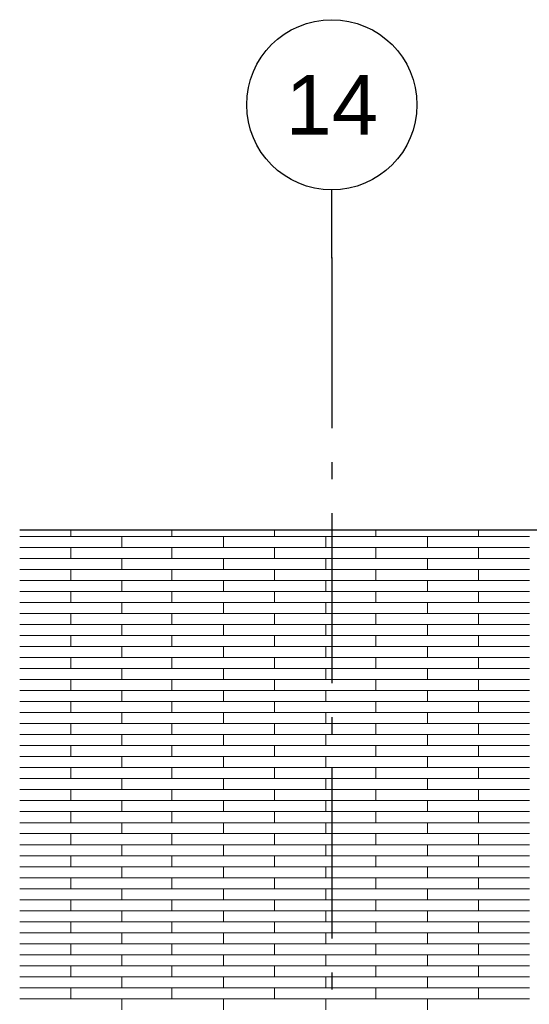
# Model space of a CAD drawing. Header units: millimetres. Extents: x -94445 to -15191, y 1000 to 18261.
# Tile 27 of 108: x -73572 to -72076, y 15367 to 18261. Entities that reach past the tile are written whole.
import ezdxf
from ezdxf.enums import TextEntityAlignment as Align

# ---------------------------------------------------------------- set-up
doc = ezdxf.new("R2010")
doc.units = ezdxf.units.MM
doc.header["$LTSCALE"] = 0.5
doc.header["$MEASUREMENT"] = 0
doc.linetypes.add('Akselinje', pattern=[1500, 1000, -200, 100, -200])
doc.linetypes.add('PLINE', pattern=[0])
doc.layers.add('26-- Yttertak', color=7, linetype='Continuous')
doc.layers.add('82-- Modullinjer', color=7, linetype='Continuous')
doc.layers.add('262- Taktekking', color=7, linetype='Continuous', lineweight=0)
doc.styles.add('GENERATED_STYLE_1', font='arial.ttf')

# ---------------------------------------------------------------- blocks, each defined once
blk = doc.blocks.new('*X19')
at = {"layer": '262- Taktekking', "linetype": 'PLINE'}
for p, q in [((-73422.2, 16741.9), (-73422.2, 16760.5)), ((-73125.2, 16741.9), (-73125.2, 16760.5)), ((-72823.7, 16741.9), (-72823.7, 16760.5)), ((-72526.7, 16741.9), (-72526.7, 16760.5)), ((-72225.2, 16741.9), (-72225.2, 16760.5)), ((-73572.2, 16741.9), (-73272.2, 16741.9)), ((-73272.2, 16709.5), (-73272.2, 16741.9)), ((-73272.2, 16741.9), (-72973.7, 16741.9)), ((-72973.7, 16741.9), (-72673.7, 16741.9)), ((-72973.7, 16709.5), (-72973.7, 16741.9)), ((-72673.7, 16709.5), (-72673.7, 16741.9)), ((-72673.7, 16741.9), (-72375.2, 16741.9)), ((-72375.2, 16741.9), (-72075.2, 16741.9)), ((-72375.2, 16709.5), (-72375.2, 16741.9)), ((-73572.2, 16709.5), (-73272.2, 16709.5)), ((-73572.2, 16709.5), (-73472.7, 16709.5)), ((-73472.7, 16709.5), (-73273.7, 16709.5)), ((-73422.2, 16677.2), (-73422.2, 16709.5)), ((-73272.2, 16709.5), (-72973.7, 16709.5)), ((-73125.2, 16677.2), (-73125.2, 16709.5)), ((-72973.7, 16709.5), (-72673.7, 16709.5)), ((-72973.7, 16709.5), (-72874.2, 16709.5)), ((-72874.2, 16709.5), (-72675.2, 16709.5)), ((-72823.7, 16677.2), (-72823.7, 16709.5)), ((-72673.7, 16709.5), (-72375.2, 16709.5)), ((-72526.7, 16677.2), (-72526.7, 16709.5)), ((-72375.2, 16709.5), (-72075.2, 16709.5)), ((-72375.2, 16709.5), (-72275.7, 16709.5)), ((-72275.7, 16709.5), (-72076.7, 16709.5)), ((-72225.2, 16677.2), (-72225.2, 16709.5)), ((-73572.2, 16677.2), (-73272.2, 16677.2)), ((-73272.2, 16644.8), (-73272.2, 16677.2)), ((-73272.2, 16677.2), (-72973.7, 16677.2)), ((-72973.7, 16677.2), (-72673.7, 16677.2)), ((-72973.7, 16644.8), (-72973.7, 16677.2)), ((-72673.7, 16644.8), (-72673.7, 16677.2)), ((-72673.7, 16677.2), (-72375.2, 16677.2)), ((-72375.2, 16677.2), (-72075.2, 16677.2)), ((-72375.2, 16644.8), (-72375.2, 16677.2)), ((-73572.2, 16644.8), (-73272.2, 16644.8)), ((-73572.2, 16644.8), (-73472.7, 16644.8)), ((-73472.7, 16644.8), (-73273.7, 16644.8)), ((-73422.2, 16612.5), (-73422.2, 16644.8)), ((-73272.2, 16644.8), (-72973.7, 16644.8)), ((-73125.2, 16612.5), (-73125.2, 16644.8)), ((-72973.7, 16644.8), (-72673.7, 16644.8)), ((-72973.7, 16644.8), (-72874.2, 16644.8)), ((-72874.2, 16644.8), (-72675.2, 16644.8)), ((-72823.7, 16612.5), (-72823.7, 16644.8)), ((-72673.7, 16644.8), (-72375.2, 16644.8)), ((-72526.7, 16612.5), (-72526.7, 16644.8)), ((-72375.2, 16644.8), (-72075.2, 16644.8)), ((-72375.2, 16644.8), (-72275.7, 16644.8)), ((-72275.7, 16644.8), (-72076.7, 16644.8)), ((-72225.2, 16612.5), (-72225.2, 16644.8)), ((-73572.2, 16612.5), (-73272.2, 16612.5)), ((-73272.2, 16580.1), (-73272.2, 16612.5)), ((-73272.2, 16612.5), (-72973.7, 16612.5)), ((-72973.7, 16612.5), (-72673.7, 16612.5)), ((-72973.7, 16580.1), (-72973.7, 16612.5)), ((-72673.7, 16580.1), (-72673.7, 16612.5)), ((-72673.7, 16612.5), (-72375.2, 16612.5)), ((-72375.2, 16612.5), (-72075.2, 16612.5)), ((-72375.2, 16580.1), (-72375.2, 16612.5)), ((-73572.2, 16580.1), (-73272.2, 16580.1)), ((-73572.2, 16580.1), (-73472.7, 16580.1)), ((-73472.7, 16580.1), (-73273.7, 16580.1)), ((-73422.2, 16547.8), (-73422.2, 16580.1)), ((-73272.2, 16580.1), (-72973.7, 16580.1)), ((-73125.2, 16547.8), (-73125.2, 16580.1)), ((-72973.7, 16580.1), (-72673.7, 16580.1)), ((-72973.7, 16580.1), (-72874.2, 16580.1)), ((-72874.2, 16580.1), (-72675.2, 16580.1)), ((-72823.7, 16547.8), (-72823.7, 16580.1)), ((-72673.7, 16580.1), (-72375.2, 16580.1)), ((-72526.7, 16547.8), (-72526.7, 16580.1)), ((-72375.2, 16580.1), (-72075.2, 16580.1)), ((-72375.2, 16580.1), (-72275.7, 16580.1)), ((-72275.7, 16580.1), (-72076.7, 16580.1)), ((-72225.2, 16547.8), (-72225.2, 16580.1)), ((-73572.2, 16547.8), (-73272.2, 16547.8)), ((-73272.2, 16515.4), (-73272.2, 16547.8)), ((-73272.2, 16547.8), (-72973.7, 16547.8)), ((-72973.7, 16547.8), (-72673.7, 16547.8)), ((-72973.7, 16515.4), (-72973.7, 16547.8)), ((-72673.7, 16515.4), (-72673.7, 16547.8)), ((-72673.7, 16547.8), (-72375.2, 16547.8)), ((-72375.2, 16547.8), (-72075.2, 16547.8)), ((-72375.2, 16515.4), (-72375.2, 16547.8)), ((-73572.2, 16515.4), (-73272.2, 16515.4)), ((-73572.2, 16515.4), (-73472.7, 16515.4)), ((-73472.7, 16515.4), (-73273.7, 16515.4)), ((-73422.2, 16483.1), (-73422.2, 16515.4)), ((-73272.2, 16515.4), (-72973.7, 16515.4)), ((-73125.2, 16483.1), (-73125.2, 16515.4)), ((-72973.7, 16515.4), (-72673.7, 16515.4)), ((-72973.7, 16515.4), (-72874.2, 16515.4)), ((-72874.2, 16515.4), (-72675.2, 16515.4)), ((-72823.7, 16483.1), (-72823.7, 16515.4)), ((-72673.7, 16515.4), (-72375.2, 16515.4)), ((-72526.7, 16483.1), (-72526.7, 16515.4)), ((-72375.2, 16515.4), (-72075.2, 16515.4)), ((-72375.2, 16515.4), (-72275.7, 16515.4)), ((-72275.7, 16515.4), (-72076.7, 16515.4)), ((-72225.2, 16483.1), (-72225.2, 16515.4)), ((-73572.2, 16483.1), (-73272.2, 16483.1)), ((-73272.2, 16450.7), (-73272.2, 16483.1)), ((-73272.2, 16483.1), (-72973.7, 16483.1)), ((-72973.7, 16483.1), (-72673.7, 16483.1)), ((-72973.7, 16450.7), (-72973.7, 16483.1)), ((-72673.7, 16450.7), (-72673.7, 16483.1)), ((-72673.7, 16483.1), (-72375.2, 16483.1)), ((-72375.2, 16483.1), (-72075.2, 16483.1)), ((-72375.2, 16450.7), (-72375.2, 16483.1)), ((-73572.2, 16450.7), (-73272.2, 16450.7)), ((-73572.2, 16450.7), (-73472.7, 16450.7)), ((-73472.7, 16450.7), (-73273.7, 16450.7)), ((-73422.2, 16418.4), (-73422.2, 16450.7)), ((-73272.2, 16450.7), (-72973.7, 16450.7)), ((-73125.2, 16418.4), (-73125.2, 16450.7)), ((-72973.7, 16450.7), (-72673.7, 16450.7)), ((-72973.7, 16450.7), (-72874.2, 16450.7)), ((-72874.2, 16450.7), (-72675.2, 16450.7)), ((-72823.7, 16418.4), (-72823.7, 16450.7)), ((-72673.7, 16450.7), (-72375.2, 16450.7)), ((-72526.7, 16418.4), (-72526.7, 16450.7)), ((-72375.2, 16450.7), (-72075.2, 16450.7)), ((-72375.2, 16450.7), (-72275.7, 16450.7)), ((-72275.7, 16450.7), (-72076.7, 16450.7)), ((-72225.2, 16418.4), (-72225.2, 16450.7)), ((-73572.2, 16418.4), (-73272.2, 16418.4)), ((-73272.2, 16386), (-73272.2, 16418.4)), ((-73272.2, 16418.4), (-72973.7, 16418.4)), ((-72973.7, 16418.4), (-72673.7, 16418.4)), ((-72973.7, 16386), (-72973.7, 16418.4)), ((-72673.7, 16386), (-72673.7, 16418.4)), ((-72673.7, 16418.4), (-72375.2, 16418.4)), ((-72375.2, 16418.4), (-72075.2, 16418.4)), ((-72375.2, 16386), (-72375.2, 16418.4)), ((-73572.2, 16386), (-73272.2, 16386)), ((-73572.2, 16386), (-73472.7, 16386)), ((-73472.7, 16386), (-73273.7, 16386)), ((-73422.2, 16353.6), (-73422.2, 16386)), ((-73272.2, 16386), (-72973.7, 16386)), ((-73125.2, 16353.6), (-73125.2, 16386)), ((-72973.7, 16386), (-72673.7, 16386)), ((-72973.7, 16386), (-72874.2, 16386)), ((-72874.2, 16386), (-72675.2, 16386)), ((-72823.7, 16353.6), (-72823.7, 16386)), ((-72673.7, 16386), (-72375.2, 16386)), ((-72526.7, 16353.6), (-72526.7, 16386)), ((-72375.2, 16386), (-72075.2, 16386)), ((-72375.2, 16386), (-72275.7, 16386)), ((-72275.7, 16386), (-72076.7, 16386)), ((-72225.2, 16353.6), (-72225.2, 16386)), ((-73572.2, 16353.6), (-73272.2, 16353.6)), ((-73272.2, 16321.3), (-73272.2, 16353.6)), ((-73272.2, 16353.6), (-72973.7, 16353.6)), ((-72973.7, 16353.6), (-72673.7, 16353.6)), ((-72973.7, 16321.3), (-72973.7, 16353.6)), ((-72673.7, 16321.3), (-72673.7, 16353.6)), ((-72673.7, 16353.6), (-72375.2, 16353.6)), ((-72375.2, 16353.6), (-72075.2, 16353.6)), ((-72375.2, 16321.3), (-72375.2, 16353.6)), ((-73572.2, 16321.3), (-73272.2, 16321.3)), ((-73572.2, 16321.3), (-73472.7, 16321.3)), ((-73472.7, 16321.3), (-73273.7, 16321.3)), ((-73422.2, 16288.9), (-73422.2, 16321.3)), ((-73272.2, 16321.3), (-72973.7, 16321.3)), ((-73125.2, 16288.9), (-73125.2, 16321.3)), ((-72973.7, 16321.3), (-72673.7, 16321.3)), ((-72973.7, 16321.3), (-72874.2, 16321.3)), ((-72874.2, 16321.3), (-72675.2, 16321.3)), ((-72823.7, 16288.9), (-72823.7, 16321.3)), ((-72673.7, 16321.3), (-72375.2, 16321.3)), ((-72526.7, 16288.9), (-72526.7, 16321.3)), ((-72375.2, 16321.3), (-72075.2, 16321.3)), ((-72375.2, 16321.3), (-72275.7, 16321.3)), ((-72275.7, 16321.3), (-72076.7, 16321.3)), ((-72225.2, 16288.9), (-72225.2, 16321.3)), ((-73572.2, 16288.9), (-73272.2, 16288.9)), ((-73272.2, 16256.6), (-73272.2, 16288.9)), ((-73272.2, 16288.9), (-72973.7, 16288.9)), ((-72973.7, 16288.9), (-72673.7, 16288.9)), ((-72973.7, 16256.6), (-72973.7, 16288.9)), ((-72673.7, 16256.6), (-72673.7, 16288.9)), ((-72673.7, 16288.9), (-72375.2, 16288.9)), ((-72375.2, 16288.9), (-72075.2, 16288.9)), ((-72375.2, 16256.6), (-72375.2, 16288.9)), ((-73572.2, 16256.6), (-73272.2, 16256.6)), ((-73572.2, 16256.6), (-73472.7, 16256.6)), ((-73472.7, 16256.6), (-73273.7, 16256.6)), ((-73422.2, 16224.2), (-73422.2, 16256.6)), ((-73272.2, 16256.6), (-72973.7, 16256.6)), ((-73125.2, 16224.2), (-73125.2, 16256.6)), ((-72973.7, 16256.6), (-72673.7, 16256.6)), ((-72973.7, 16256.6), (-72874.2, 16256.6)), ((-72874.2, 16256.6), (-72675.2, 16256.6)), ((-72823.7, 16224.2), (-72823.7, 16256.6)), ((-72673.7, 16256.6), (-72375.2, 16256.6)), ((-72526.7, 16224.2), (-72526.7, 16256.6)), ((-72375.2, 16256.6), (-72075.2, 16256.6)), ((-72375.2, 16256.6), (-72275.7, 16256.6)), ((-72275.7, 16256.6), (-72076.7, 16256.6)), ((-72225.2, 16224.2), (-72225.2, 16256.6)), ((-73572.2, 16224.2), (-73272.2, 16224.2)), ((-73272.2, 16191.9), (-73272.2, 16224.2)), ((-73272.2, 16224.2), (-72973.7, 16224.2)), ((-72973.7, 16224.2), (-72673.7, 16224.2)), ((-72973.7, 16191.9), (-72973.7, 16224.2)), ((-72673.7, 16191.9), (-72673.7, 16224.2)), ((-72673.7, 16224.2), (-72375.2, 16224.2)), ((-72375.2, 16224.2), (-72075.2, 16224.2)), ((-72375.2, 16191.9), (-72375.2, 16224.2)), ((-73572.2, 16191.9), (-73272.2, 16191.9)), ((-73572.2, 16191.9), (-73472.7, 16191.9)), ((-73472.7, 16191.9), (-73273.7, 16191.9)), ((-73422.2, 16159.5), (-73422.2, 16191.9)), ((-73272.2, 16191.9), (-72973.7, 16191.9)), ((-73125.2, 16159.5), (-73125.2, 16191.9)), ((-72973.7, 16191.9), (-72673.7, 16191.9)), ((-72973.7, 16191.9), (-72874.2, 16191.9)), ((-72874.2, 16191.9), (-72675.2, 16191.9)), ((-72823.7, 16159.5), (-72823.7, 16191.9)), ((-72673.7, 16191.9), (-72375.2, 16191.9)), ((-72526.7, 16159.5), (-72526.7, 16191.9)), ((-72375.2, 16191.9), (-72075.2, 16191.9)), ((-72375.2, 16191.9), (-72275.7, 16191.9)), ((-72275.7, 16191.9), (-72076.7, 16191.9)), ((-72225.2, 16159.5), (-72225.2, 16191.9)), ((-73572.2, 16159.5), (-73272.2, 16159.5)), ((-73272.2, 16127.2), (-73272.2, 16159.5)), ((-73272.2, 16159.5), (-72973.7, 16159.5)), ((-72973.7, 16159.5), (-72673.7, 16159.5)), ((-72973.7, 16127.2), (-72973.7, 16159.5)), ((-72673.7, 16127.2), (-72673.7, 16159.5)), ((-72673.7, 16159.5), (-72375.2, 16159.5)), ((-72375.2, 16159.5), (-72075.2, 16159.5)), ((-72375.2, 16127.2), (-72375.2, 16159.5)), ((-73572.2, 16127.2), (-73272.2, 16127.2)), ((-73572.2, 16127.2), (-73472.7, 16127.2)), ((-73472.7, 16127.2), (-73273.7, 16127.2)), ((-73422.2, 16094.8), (-73422.2, 16127.2)), ((-73272.2, 16127.2), (-72973.7, 16127.2)), ((-73125.2, 16094.8), (-73125.2, 16127.2)), ((-72973.7, 16127.2), (-72673.7, 16127.2)), ((-72973.7, 16127.2), (-72874.2, 16127.2)), ((-72874.2, 16127.2), (-72675.2, 16127.2)), ((-72823.7, 16094.8), (-72823.7, 16127.2)), ((-72673.7, 16127.2), (-72375.2, 16127.2)), ((-72526.7, 16094.8), (-72526.7, 16127.2)), ((-72375.2, 16127.2), (-72075.2, 16127.2)), ((-72375.2, 16127.2), (-72275.7, 16127.2)), ((-72275.7, 16127.2), (-72076.7, 16127.2)), ((-72225.2, 16094.8), (-72225.2, 16127.2)), ((-73572.2, 16094.8), (-73272.2, 16094.8)), ((-73272.2, 16062.5), (-73272.2, 16094.8)), ((-73272.2, 16094.8), (-72973.7, 16094.8)), ((-72973.7, 16094.8), (-72673.7, 16094.8)), ((-72973.7, 16062.5), (-72973.7, 16094.8)), ((-72673.7, 16062.5), (-72673.7, 16094.8)), ((-72673.7, 16094.8), (-72375.2, 16094.8)), ((-72375.2, 16094.8), (-72075.2, 16094.8)), ((-72375.2, 16062.5), (-72375.2, 16094.8)), ((-73572.2, 16062.5), (-73272.2, 16062.5)), ((-73572.2, 16062.5), (-73472.7, 16062.5)), ((-73472.7, 16062.5), (-73273.7, 16062.5)), ((-73422.2, 16030.1), (-73422.2, 16062.5)), ((-73272.2, 16062.5), (-72973.7, 16062.5)), ((-73125.2, 16030.1), (-73125.2, 16062.5)), ((-72973.7, 16062.5), (-72673.7, 16062.5)), ((-72973.7, 16062.5), (-72874.2, 16062.5)), ((-72874.2, 16062.5), (-72675.2, 16062.5)), ((-72823.7, 16030.1), (-72823.7, 16062.5)), ((-72673.7, 16062.5), (-72375.2, 16062.5)), ((-72526.7, 16030.1), (-72526.7, 16062.5)), ((-72375.2, 16062.5), (-72075.2, 16062.5)), ((-72375.2, 16062.5), (-72275.7, 16062.5)), ((-72275.7, 16062.5), (-72076.7, 16062.5)), ((-72225.2, 16030.1), (-72225.2, 16062.5)), ((-73572.2, 16030.1), (-73272.2, 16030.1)), ((-73272.2, 15997.8), (-73272.2, 16030.1)), ((-73272.2, 16030.1), (-72973.7, 16030.1)), ((-72973.7, 16030.1), (-72673.7, 16030.1)), ((-72973.7, 15997.8), (-72973.7, 16030.1)), ((-72673.7, 15997.8), (-72673.7, 16030.1)), ((-72673.7, 16030.1), (-72375.2, 16030.1)), ((-72375.2, 16030.1), (-72075.2, 16030.1)), ((-72375.2, 15997.8), (-72375.2, 16030.1)), ((-73572.2, 15997.8), (-73272.2, 15997.8)), ((-73572.2, 15997.8), (-73472.7, 15997.8)), ((-73472.7, 15997.8), (-73273.7, 15997.8)), ((-73422.2, 15965.4), (-73422.2, 15997.8)), ((-73272.2, 15997.8), (-72973.7, 15997.8)), ((-73125.2, 15965.4), (-73125.2, 15997.8)), ((-72973.7, 15997.8), (-72673.7, 15997.8)), ((-72973.7, 15997.8), (-72874.2, 15997.8)), ((-72874.2, 15997.8), (-72675.2, 15997.8)), ((-72823.7, 15965.4), (-72823.7, 15997.8)), ((-72673.7, 15997.8), (-72375.2, 15997.8)), ((-72526.7, 15965.4), (-72526.7, 15997.8)), ((-72375.2, 15997.8), (-72075.2, 15997.8)), ((-72375.2, 15997.8), (-72275.7, 15997.8)), ((-72275.7, 15997.8), (-72076.7, 15997.8)), ((-72225.2, 15965.4), (-72225.2, 15997.8)), ((-73572.2, 15965.4), (-73272.2, 15965.4)), ((-73272.2, 15933.1), (-73272.2, 15965.4)), ((-73272.2, 15965.4), (-72973.7, 15965.4)), ((-72973.7, 15965.4), (-72673.7, 15965.4)), ((-72973.7, 15933.1), (-72973.7, 15965.4)), ((-72673.7, 15933.1), (-72673.7, 15965.4)), ((-72673.7, 15965.4), (-72375.2, 15965.4)), ((-72375.2, 15965.4), (-72075.2, 15965.4)), ((-72375.2, 15933.1), (-72375.2, 15965.4)), ((-73572.2, 15933.1), (-73272.2, 15933.1)), ((-73572.2, 15933.1), (-73472.7, 15933.1)), ((-73472.7, 15933.1), (-73273.7, 15933.1)), ((-73422.2, 15900.7), (-73422.2, 15933.1)), ((-73272.2, 15933.1), (-72973.7, 15933.1)), ((-73125.2, 15900.7), (-73125.2, 15933.1)), ((-72973.7, 15933.1), (-72673.7, 15933.1)), ((-72973.7, 15933.1), (-72874.2, 15933.1)), ((-72874.2, 15933.1), (-72675.2, 15933.1)), ((-72823.7, 15900.7), (-72823.7, 15933.1)), ((-72673.7, 15933.1), (-72375.2, 15933.1)), ((-72526.7, 15900.7), (-72526.7, 15933.1)), ((-72375.2, 15933.1), (-72075.2, 15933.1)), ((-72375.2, 15933.1), (-72275.7, 15933.1)), ((-72275.7, 15933.1), (-72076.7, 15933.1)), ((-72225.2, 15900.7), (-72225.2, 15933.1)), ((-73572.2, 15900.7), (-73272.2, 15900.7)), ((-73272.2, 15868.4), (-73272.2, 15900.7)), ((-73272.2, 15900.7), (-72973.7, 15900.7)), ((-72973.7, 15900.7), (-72673.7, 15900.7)), ((-72973.7, 15868.4), (-72973.7, 15900.7)), ((-72673.7, 15868.4), (-72673.7, 15900.7)), ((-72673.7, 15900.7), (-72375.2, 15900.7)), ((-72375.2, 15900.7), (-72075.2, 15900.7)), ((-72375.2, 15868.4), (-72375.2, 15900.7)), ((-73572.2, 15868.4), (-73272.2, 15868.4)), ((-73572.2, 15868.4), (-73472.7, 15868.4)), ((-73472.7, 15868.4), (-73273.7, 15868.4)), ((-73422.2, 15836), (-73422.2, 15868.4)), ((-73272.2, 15868.4), (-72973.7, 15868.4)), ((-73125.2, 15836), (-73125.2, 15868.4)), ((-72973.7, 15868.4), (-72673.7, 15868.4)), ((-72973.7, 15868.4), (-72874.2, 15868.4)), ((-72874.2, 15868.4), (-72675.2, 15868.4)), ((-72823.7, 15836), (-72823.7, 15868.4)), ((-72673.7, 15868.4), (-72375.2, 15868.4)), ((-72526.7, 15836), (-72526.7, 15868.4)), ((-72375.2, 15868.4), (-72075.2, 15868.4)), ((-72375.2, 15868.4), (-72275.7, 15868.4)), ((-72275.7, 15868.4), (-72076.7, 15868.4)), ((-72225.2, 15836), (-72225.2, 15868.4)), ((-73572.2, 15836), (-73272.2, 15836)), ((-73272.2, 15803.7), (-73272.2, 15836)), ((-73272.2, 15836), (-72973.7, 15836)), ((-72973.7, 15836), (-72673.7, 15836)), ((-72973.7, 15803.7), (-72973.7, 15836)), ((-72673.7, 15803.7), (-72673.7, 15836)), ((-72673.7, 15836), (-72375.2, 15836)), ((-72375.2, 15836), (-72075.2, 15836)), ((-72375.2, 15803.7), (-72375.2, 15836)), ((-73572.2, 15803.7), (-73272.2, 15803.7)), ((-73572.2, 15803.7), (-73472.7, 15803.7)), ((-73472.7, 15803.7), (-73273.7, 15803.7)), ((-73422.2, 15771.3), (-73422.2, 15803.7)), ((-73272.2, 15803.7), (-72973.7, 15803.7)), ((-73125.2, 15771.3), (-73125.2, 15803.7)), ((-72973.7, 15803.7), (-72673.7, 15803.7)), ((-72973.7, 15803.7), (-72874.2, 15803.7)), ((-72874.2, 15803.7), (-72675.2, 15803.7)), ((-72823.7, 15771.3), (-72823.7, 15803.7)), ((-72673.7, 15803.7), (-72375.2, 15803.7)), ((-72526.7, 15771.3), (-72526.7, 15803.7)), ((-72375.2, 15803.7), (-72075.2, 15803.7)), ((-72375.2, 15803.7), (-72275.7, 15803.7)), ((-72275.7, 15803.7), (-72076.7, 15803.7)), ((-72225.2, 15771.3), (-72225.2, 15803.7)), ((-73572.2, 15771.3), (-73272.2, 15771.3)), ((-73272.2, 15739), (-73272.2, 15771.3)), ((-73272.2, 15771.3), (-72973.7, 15771.3)), ((-72973.7, 15771.3), (-72673.7, 15771.3)), ((-72973.7, 15739), (-72973.7, 15771.3)), ((-72673.7, 15739), (-72673.7, 15771.3)), ((-72673.7, 15771.3), (-72375.2, 15771.3)), ((-72375.2, 15771.3), (-72075.2, 15771.3)), ((-72375.2, 15739), (-72375.2, 15771.3)), ((-73572.2, 15739), (-73272.2, 15739)), ((-73572.2, 15739), (-73472.7, 15739)), ((-73472.7, 15739), (-73273.7, 15739)), ((-73422.2, 15706.6), (-73422.2, 15739)), ((-73272.2, 15739), (-72973.7, 15739)), ((-73125.2, 15706.6), (-73125.2, 15739)), ((-72973.7, 15739), (-72673.7, 15739)), ((-72973.7, 15739), (-72874.2, 15739)), ((-72874.2, 15739), (-72675.2, 15739)), ((-72823.7, 15706.6), (-72823.7, 15739)), ((-72673.7, 15739), (-72375.2, 15739)), ((-72526.7, 15706.6), (-72526.7, 15739)), ((-72375.2, 15739), (-72075.2, 15739)), ((-72375.2, 15739), (-72275.7, 15739)), ((-72275.7, 15739), (-72076.7, 15739)), ((-72225.2, 15706.6), (-72225.2, 15739)), ((-73572.2, 15706.6), (-73272.2, 15706.6)), ((-73272.2, 15674.2), (-73272.2, 15706.6)), ((-73272.2, 15706.6), (-72973.7, 15706.6)), ((-72973.7, 15706.6), (-72673.7, 15706.6)), ((-72973.7, 15674.2), (-72973.7, 15706.6)), ((-72673.7, 15674.2), (-72673.7, 15706.6)), ((-72673.7, 15706.6), (-72375.2, 15706.6)), ((-72375.2, 15706.6), (-72075.2, 15706.6)), ((-72375.2, 15674.2), (-72375.2, 15706.6)), ((-73572.2, 15674.2), (-73272.2, 15674.2)), ((-73572.2, 15674.2), (-73472.7, 15674.2)), ((-73472.7, 15674.2), (-73273.7, 15674.2)), ((-73422.2, 15641.9), (-73422.2, 15674.2)), ((-73272.2, 15674.2), (-72973.7, 15674.2)), ((-73125.2, 15641.9), (-73125.2, 15674.2)), ((-72973.7, 15674.2), (-72673.7, 15674.2)), ((-72973.7, 15674.2), (-72874.2, 15674.2)), ((-72874.2, 15674.2), (-72675.2, 15674.2)), ((-72823.7, 15641.9), (-72823.7, 15674.2)), ((-72673.7, 15674.2), (-72375.2, 15674.2)), ((-72526.7, 15641.9), (-72526.7, 15674.2)), ((-72375.2, 15674.2), (-72075.2, 15674.2)), ((-72375.2, 15674.2), (-72275.7, 15674.2)), ((-72275.7, 15674.2), (-72076.7, 15674.2)), ((-72225.2, 15641.9), (-72225.2, 15674.2)), ((-73572.2, 15641.9), (-73272.2, 15641.9)), ((-73272.2, 15609.5), (-73272.2, 15641.9)), ((-73272.2, 15641.9), (-72973.7, 15641.9)), ((-72973.7, 15641.9), (-72673.7, 15641.9)), ((-72973.7, 15609.5), (-72973.7, 15641.9)), ((-72673.7, 15609.5), (-72673.7, 15641.9)), ((-72673.7, 15641.9), (-72375.2, 15641.9)), ((-72375.2, 15641.9), (-72075.2, 15641.9)), ((-72375.2, 15609.5), (-72375.2, 15641.9)), ((-73572.2, 15609.5), (-73272.2, 15609.5)), ((-73572.2, 15609.5), (-73472.7, 15609.5)), ((-73472.7, 15609.5), (-73273.7, 15609.5)), ((-73422.2, 15577.2), (-73422.2, 15609.5)), ((-73272.2, 15609.5), (-72973.7, 15609.5)), ((-73125.2, 15577.2), (-73125.2, 15609.5)), ((-72973.7, 15609.5), (-72673.7, 15609.5)), ((-72973.7, 15609.5), (-72874.2, 15609.5)), ((-72874.2, 15609.5), (-72675.2, 15609.5)), ((-72823.7, 15577.2), (-72823.7, 15609.5)), ((-72673.7, 15609.5), (-72375.2, 15609.5)), ((-72526.7, 15577.2), (-72526.7, 15609.5)), ((-72375.2, 15609.5), (-72075.2, 15609.5)), ((-72375.2, 15609.5), (-72275.7, 15609.5)), ((-72275.7, 15609.5), (-72076.7, 15609.5)), ((-72225.2, 15577.2), (-72225.2, 15609.5)), ((-73572.2, 15577.2), (-73272.2, 15577.2)), ((-73272.2, 15544.8), (-73272.2, 15577.2)), ((-73272.2, 15577.2), (-72973.7, 15577.2)), ((-72973.7, 15577.2), (-72673.7, 15577.2)), ((-72973.7, 15544.8), (-72973.7, 15577.2)), ((-72673.7, 15544.8), (-72673.7, 15577.2)), ((-72673.7, 15577.2), (-72375.2, 15577.2)), ((-72375.2, 15577.2), (-72075.2, 15577.2)), ((-72375.2, 15544.8), (-72375.2, 15577.2)), ((-73572.2, 15544.8), (-73272.2, 15544.8)), ((-73572.2, 15544.8), (-73472.7, 15544.8)), ((-73472.7, 15544.8), (-73273.7, 15544.8)), ((-73422.2, 15512.5), (-73422.2, 15544.8)), ((-73272.2, 15544.8), (-72973.7, 15544.8)), ((-73125.2, 15512.5), (-73125.2, 15544.8)), ((-72973.7, 15544.8), (-72673.7, 15544.8)), ((-72973.7, 15544.8), (-72874.2, 15544.8)), ((-72874.2, 15544.8), (-72675.2, 15544.8)), ((-72823.7, 15512.5), (-72823.7, 15544.8)), ((-72673.7, 15544.8), (-72375.2, 15544.8)), ((-72526.7, 15512.5), (-72526.7, 15544.8)), ((-72375.2, 15544.8), (-72075.2, 15544.8)), ((-72375.2, 15544.8), (-72275.7, 15544.8)), ((-72275.7, 15544.8), (-72076.7, 15544.8)), ((-72225.2, 15512.5), (-72225.2, 15544.8)), ((-73572.2, 15512.5), (-73272.2, 15512.5)), ((-73272.2, 15480.1), (-73272.2, 15512.5)), ((-73272.2, 15512.5), (-72973.7, 15512.5)), ((-72973.7, 15512.5), (-72673.7, 15512.5)), ((-72973.7, 15480.1), (-72973.7, 15512.5)), ((-72673.7, 15480.1), (-72673.7, 15512.5)), ((-72673.7, 15512.5), (-72375.2, 15512.5)), ((-72375.2, 15512.5), (-72075.2, 15512.5)), ((-72375.2, 15480.1), (-72375.2, 15512.5)), ((-73572.2, 15480.1), (-73272.2, 15480.1)), ((-73572.2, 15480.1), (-73472.7, 15480.1)), ((-73472.7, 15480.1), (-73273.7, 15480.1)), ((-73422.2, 15447.8), (-73422.2, 15480.1)), ((-73272.2, 15480.1), (-72973.7, 15480.1)), ((-73125.2, 15447.8), (-73125.2, 15480.1)), ((-72973.7, 15480.1), (-72673.7, 15480.1)), ((-72973.7, 15480.1), (-72874.2, 15480.1)), ((-72874.2, 15480.1), (-72675.2, 15480.1)), ((-72823.7, 15447.8), (-72823.7, 15480.1)), ((-72673.7, 15480.1), (-72375.2, 15480.1)), ((-72526.7, 15447.8), (-72526.7, 15480.1)), ((-72375.2, 15480.1), (-72075.2, 15480.1)), ((-72375.2, 15480.1), (-72275.7, 15480.1)), ((-72275.7, 15480.1), (-72076.7, 15480.1)), ((-72225.2, 15447.8), (-72225.2, 15480.1)), ((-73572.2, 15447.8), (-73272.2, 15447.8)), ((-73272.2, 15415.4), (-73272.2, 15447.8)), ((-73272.2, 15447.8), (-72973.7, 15447.8)), ((-72973.7, 15447.8), (-72673.7, 15447.8)), ((-72973.7, 15415.4), (-72973.7, 15447.8)), ((-72673.7, 15415.4), (-72673.7, 15447.8)), ((-72673.7, 15447.8), (-72375.2, 15447.8)), ((-72375.2, 15447.8), (-72075.2, 15447.8)), ((-72375.2, 15415.4), (-72375.2, 15447.8)), ((-73572.2, 15415.4), (-73272.2, 15415.4)), ((-73572.2, 15415.4), (-73472.7, 15415.4)), ((-73472.7, 15415.4), (-73273.7, 15415.4)), ((-73422.2, 15383.1), (-73422.2, 15415.4)), ((-73272.2, 15415.4), (-72973.7, 15415.4)), ((-73125.2, 15383.1), (-73125.2, 15415.4)), ((-72973.7, 15415.4), (-72673.7, 15415.4)), ((-72973.7, 15415.4), (-72874.2, 15415.4)), ((-72874.2, 15415.4), (-72675.2, 15415.4)), ((-72823.7, 15383.1), (-72823.7, 15415.4)), ((-72673.7, 15415.4), (-72375.2, 15415.4)), ((-72526.7, 15383.1), (-72526.7, 15415.4)), ((-72375.2, 15415.4), (-72075.2, 15415.4)), ((-72375.2, 15415.4), (-72275.7, 15415.4)), ((-72275.7, 15415.4), (-72076.7, 15415.4)), ((-72225.2, 15383.1), (-72225.2, 15415.4)), ((-73572.2, 15383.1), (-73272.2, 15383.1)), ((-73272.2, 15350.7), (-73272.2, 15383.1)), ((-73272.2, 15383.1), (-72973.7, 15383.1)), ((-72973.7, 15383.1), (-72673.7, 15383.1)), ((-72973.7, 15350.7), (-72973.7, 15383.1)), ((-72673.7, 15350.7), (-72673.7, 15383.1)), ((-72673.7, 15383.1), (-72375.2, 15383.1)), ((-72375.2, 15383.1), (-72075.2, 15383.1)), ((-72375.2, 15350.7), (-72375.2, 15383.1))]:
    blk.add_line(p, q, dxfattribs=at)
blk = doc.blocks.new('Standard grid marker[8]', base_point=(-72655.8, 17760.5))
at = {"layer": '82-- Modullinjer', "linetype": 'Akselinje'}
for q in [(-72655.8, 17760.5), (-72655.8, 1700)]:
    blk.add_line((-72655.8, 17560.5), q, dxfattribs=at)
at = {"layer": '82-- Modullinjer', "linetype": 'PLINE'}
blk.add_circle((-72655.8, 18010.5), 250, dxfattribs=at)
at = {"layer": '82-- Modullinjer', "linetype": 'Akselinje'}
blk.add_point((-72655.8, 17560.5), dxfattribs=at)
blk.add_point((-72655.8, 17560.5), dxfattribs=at)
at = {"layer": '82-- Modullinjer', "style": 'GENERATED_STYLE_1'}
for tag, p in [('AC_MarkerText_1_0', (-72655.8, 18098)), ('AC_MarkerText_1_1', (-72655.8, 1337.5))]:
    blk.add_attdef(tag, text='', height=175, rotation=360, dxfattribs=at).set_placement(p, align=Align.TOP_CENTER)

msp = doc.modelspace()

# ---------------------------------------------------------------- linework, layer by layer
at = {"layer": '26-- Yttertak', "linetype": 'PLINE'}
msp.add_line((-28486.8, 16760.5), (-73572.2, 16760.5), dxfattribs=at)

# ---------------------------------------------------------------- block references
at = {"layer": '26-- Yttertak'}
msp.add_blockref('*X19', (0, 0), dxfattribs=at)
at = {"layer": '82-- Modullinjer', "linetype": 'PLINE'}
ref = msp.add_blockref('Standard grid marker[8]', (-72655.8, 17760.5), dxfattribs=at)
ref.add_attrib('AC_MarkerText_1', '14', dxfattribs={"color": 7, "height": 175, "rotation": 360, "style": 'GENERATED_STYLE_1'}).set_placement((-72655.8, 18098), align=Align.TOP_CENTER)

doc.saveas('drawing.dxf')
